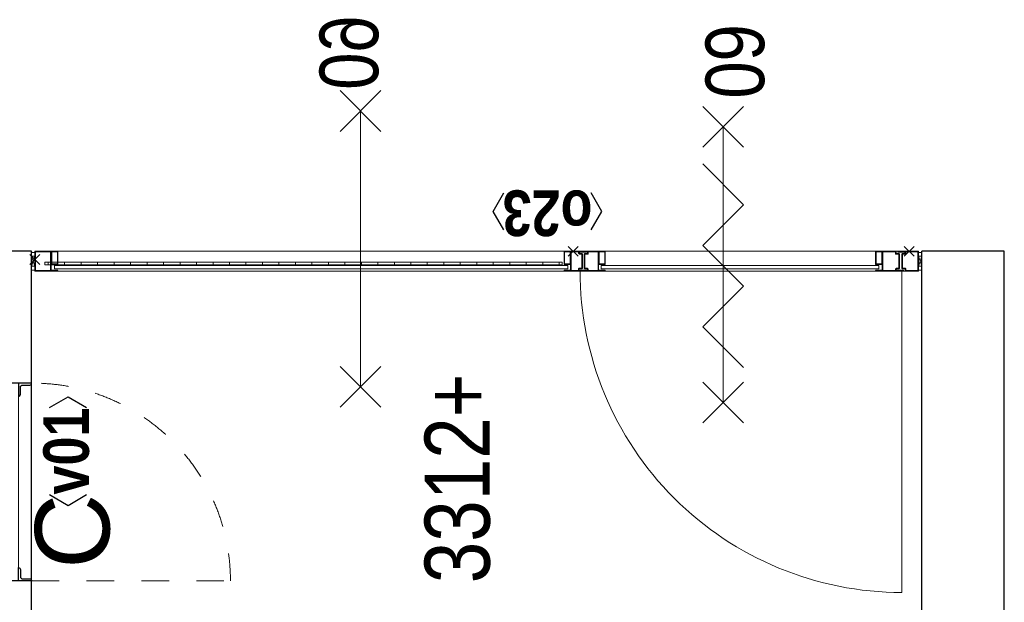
# Model space of a CAD drawing. Header units: millimetres. Extents: x 164327 to 368283, y 131426 to 274001.
# Tile 83 of 160: x 289891 to 292877, y 230967 to 232736. Entities that reach past the tile are written whole.
import ezdxf
from ezdxf.enums import TextEntityAlignment as Align

# ---------------------------------------------------------------- set-up
doc = ezdxf.new("R2010")
doc.units = ezdxf.units.MM
doc.header["$LTSCALE"] = 400
doc.header["$PDMODE"] = 3
doc.header["$PDSIZE"] = 15
doc.linetypes.add('STYLE_01', pattern=[0.416641, 0.208282, -0.208359])
for name, color, linetype, lineweight in [('BA-blusmiddelen', 7, 'Continuous', 15), ('BA-Brandveiligheid', 7, 'Continuous', 15), ('Kozijnmerken', 43, 'Continuous', 9), ('leuning', 43, 'Continuous', 5), ('mat-beton (ihwg)', 5, 'Continuous', 25), ('mat-glas-vert', 5, 'Continuous', 15), ('mat-isolatie', 140, 'Continuous', 15), ('MAT-kit', 140, 'Continuous', 5), ('mat-kunststof', 43, 'Continuous', 9), ('mat-multiplex-hor', 140, 'Continuous', 15), ('mat-staal', 5, 'Continuous', 25), ('None', 7, 'Continuous', 9), ('Ruimtenummers', 5, 'Continuous', 25), ('Tekst', 140, 'Continuous', 15)]:
    doc.layers.add(name, color=color, linetype=linetype, lineweight=lineweight)
doc.styles.add('Arial', font='arial.ttf', dxfattribs={"height": 211.666667})
doc.styles.add('Arial Narrow', font='ARIALN.TTF', dxfattribs={"height": 222.25})
doc.styles.add('Arial Narrow (bold)', font='ARIALNB.TTF', dxfattribs={"height": 172.861111})

# ---------------------------------------------------------------- blocks, each defined once
blk = doc.blocks.new('*X592')
at = {"layer": 'None', "lineweight": 5}
for p, q in [((42657.68, 35000), (42650.18, 35000)), ((42657.68, 34950), (42650.18, 34950)), ((42657.68, 34900), (42650.18, 34900)), ((42657.68, 34850), (42650.18, 34850)), ((42657.68, 34800), (42650.18, 34800)), ((42657.68, 34750), (42650.18, 34750)), ((42657.68, 34700), (42650.18, 34700)), ((42657.68, 34650), (42650.18, 34650)), ((42657.68, 34600), (42650.18, 34600)), ((42657.68, 34550), (42650.18, 34550)), ((42657.68, 34500), (42650.18, 34500)), ((42657.68, 34450), (42650.18, 34450)), ((42657.68, 34400), (42650.18, 34400)), ((42657.68, 34350), (42650.18, 34350)), ((42657.68, 34300), (42650.18, 34300)), ((42657.68, 34250), (42650.18, 34250)), ((42657.68, 34200), (42650.18, 34200)), ((42657.68, 34150), (42650.18, 34150)), ((42657.68, 34100), (42650.18, 34100)), ((42657.68, 34050), (42650.18, 34050)), ((42657.68, 34000), (42650.18, 34000)), ((42657.68, 33950), (42650.18, 33950)), ((42657.68, 33900), (42650.18, 33900)), ((42657.68, 33850), (42650.18, 33850)), ((42657.68, 33800), (42650.18, 33800)), ((42657.68, 33750), (42650.18, 33750)), ((42657.68, 33700), (42650.18, 33700)), ((42657.68, 33650), (42650.18, 33650)), ((42657.68, 33600), (42650.18, 33600)), ((42657.68, 33550), (42650.18, 33550)), ((42657.68, 33500), (42650.18, 33500)), ((42657.68, 33450), (42650.18, 33450))]:
    blk.add_line(p, q, dxfattribs=at)
blk = doc.blocks.new('*U593')
at = {"layer": 'mat-kunststof', "lineweight": 9}
blk.add_lwpolyline([(42676.2, 35050.3), (42676.2, 35040.3), (42645.6, 35040.3), (42645.6, 35050.3)], close=True, dxfattribs=at)
at = {"layer": 'None', "lineweight": 9}
blk.add_lwpolyline([(42676.2, 35050.3), (42645.6, 35040.3), (42645.6, 35050.3), (42676.2, 35040.3)], dxfattribs=at)
blk = doc.blocks.new('*U594')
at = {"layer": 'MAT-kit', "color": 9, "linetype": 'Continuous', "lineweight": 5}
for points in [[(42633.4, 35050.3), (42635.3, 35045), (42633.4, 35040.3), (42639.5, 35040.3), (42645.6, 35040.3), (42645.6, 35045.3), (42645.6, 35050.3), (42639.5, 35050.3), (42633.4, 35050.3)], [(42688.4, 35050.3), (42686.5, 35045), (42688.4, 35040.3), (42682.3, 35040.3), (42676.2, 35040.3), (42676.2, 35045.3), (42676.2, 35050.3), (42682.3, 35050.3), (42688.4, 35050.3)]]:
    blk.add_open_spline(points, degree=2, knots=[0, 0, 0, 0.229184, 0.229184, 0.5027, 0.5027, 0.726485, 0.726485, 1, 1, 1], dxfattribs=at)
at = {"layer": 'None', "color": 7}
blk.add_blockref('*U593', (0, 0), dxfattribs=at)
blk = doc.blocks.new('jan404.129')
at = {"layer": 'None', "lineweight": 15, "flags": 128}
for points in [[(-10, 14.85), (-10, -24.79), (10, -24.79), (10, 14.85)], [(8.5, 13.35), (8.5, -23.29), (-8.5, -23.29), (-8.5, 13.35)]]:
    blk.add_lwpolyline(points, close=True, dxfattribs=at)
blk = doc.blocks.new('*U595')
at = {"layer": 'None', "color": 7, "linetype": 'Continuous', "lineweight": 15}
for p, q in [((42631.1, 34972.4), (42631.1, 35038.8)), ((42632.6, 35040.3), (42689.6, 35040.3)), ((42632.6, 35038.8), (42689.6, 35038.8)), ((42632.6, 34990.9), (42632.6, 35038.8)), ((42689.6, 35038.8), (42689.6, 34992.4)), ((42691.1, 35038.8), (42691.1, 34992.4)), ((42632.6, 34972.4), (42632.6, 34990.9)), ((42689.6, 34992.4), (42634.1, 34992.4)), ((42689.6, 34990.9), (42634.1, 34990.9)), ((42634.1, 34990.9), (42634.1, 34972.4))]:
    blk.add_line(p, q, dxfattribs=at)
for centre, start, end in [((42632.6, 35038.8), 90, 180), ((42689.6, 35038.8), 0, 90), ((42632.6, 34972.4), 180, 270), ((42634.1, 34990.9), 90, 180), ((42632.6, 34972.4), 270, 0), ((42689.6, 34992.4), 270, 0)]:
    blk.add_arc(centre, 1.5, start, end, dxfattribs=at)
at = {"layer": 'None', "linetype": 'Continuous', "lineweight": 5}
blk.add_point((42666.1, 35040.3), dxfattribs=at)
at = {"layer": 'mat-staal', "color": 7, "rotation": 270}
blk.add_blockref('jan404.129', (42676.2, 34980.3), dxfattribs=at)
blk = doc.blocks.new('*U596')
at = {"layer": 'None', "color": 7, "linetype": 'Continuous', "lineweight": 15}
for p, q in [((42638.3, 32409.6), (42638.1, 32408.8)), ((42638.1, 32400.3), (42638.1, 32408.8)), ((42638.9, 32410.1), (42638.3, 32409.6)), ((42639.6, 32410.3), (42638.9, 32410.1)), ((42639.6, 32410.3), (42672.2, 32410.3)), ((42639.6, 32400.3), (42639.6, 32408.8)), ((42639.6, 32408.8), (42672.2, 32408.8)), ((42672.2, 32410.3), (42682.6, 32410.3)), ((42672.2, 32408.8), (42682.6, 32408.8)), ((42682.6, 32410.3), (42683.4, 32410.1)), ((42682.6, 32408.8), (42682.6, 32402.3)), ((42682.7, 32401.4), (42682.6, 32402.3)), ((42683.4, 32410.1), (42683.9, 32409.6)), ((42683.9, 32409.6), (42684.1, 32408.8)), ((42684.1, 32408.8), (42684.1, 32402.3)), ((42684.1, 32402.3), (42684.2, 32401.8)), ((42684.2, 32401.8), (42684.4, 32401.3)), ((42687.8, 32401.3), (42688, 32401.8)), ((42688, 32401.8), (42688.1, 32402.3)), ((42688.3, 32422.6), (42688.1, 32421.8)), ((42688.1, 32402.3), (42688.1, 32421.8)), ((42688.9, 32423.1), (42688.3, 32422.6)), ((42689.6, 32423.3), (42688.9, 32423.1)), ((42689.5, 32401.4), (42689.6, 32402.3)), ((42689.6, 32423.3), (42690.4, 32423.1)), ((42689.6, 32421.8), (42689.6, 32402.3)), ((42689.6, 32402.3), (42689.6, 32390.5)), ((42690.4, 32423.1), (42690.9, 32422.6)), ((42690.9, 32422.6), (42691.1, 32421.8)), ((42691.1, 32421.8), (42691.1, 32390.5)), ((42631.3, 32399.6), (42631.1, 32398.8)), ((42631.1, 32390.5), (42631.1, 32398.8)), ((42631.1, 32361.8), (42631.1, 32390.5)), ((42631.9, 32400.1), (42631.3, 32399.6)), ((42632.6, 32400.3), (42631.9, 32400.1)), ((42632.6, 32400.3), (42638.1, 32400.3)), ((42632.6, 32398.8), (42638.1, 32398.8)), ((42632.6, 32390.5), (42632.6, 32398.8)), ((42632.6, 32361.8), (42632.6, 32390.5)), ((42638.1, 32398.8), (42638.9, 32399)), ((42638.9, 32399), (42639.4, 32399.6)), ((42639.4, 32399.6), (42639.6, 32400.3)), ((42683.1, 32400.6), (42682.7, 32401.4)), ((42683.6, 32399.9), (42683.1, 32400.6)), ((42684.4, 32399.3), (42683.6, 32399.9)), ((42684.4, 32401.3), (42684.7, 32400.9)), ((42685.2, 32399), (42684.4, 32399.3)), ((42684.7, 32400.9), (42685.1, 32400.6)), ((42685.1, 32400.6), (42685.6, 32400.4)), ((42686.1, 32398.8), (42685.2, 32399)), ((42685.6, 32400.4), (42686.1, 32400.3)), ((42686.1, 32400.3), (42686.6, 32400.4)), ((42686.1, 32398.8), (42687, 32399)), ((42686.6, 32400.4), (42687.1, 32400.6)), ((42687, 32399), (42687.9, 32399.3)), ((42687.1, 32400.6), (42687.5, 32400.9)), ((42687.5, 32400.9), (42687.8, 32401.3)), ((42687.9, 32399.3), (42688.6, 32399.9)), ((42688.6, 32399.9), (42689.1, 32400.6)), ((42689.1, 32400.6), (42689.5, 32401.4)), ((42689.6, 32390.5), (42689.6, 32361.8)), ((42691.1, 32390.5), (42691.1, 32361.8)), ((42631.1, 32361.8), (42631.3, 32361.1)), ((42631.3, 32361.1), (42631.9, 32360.5)), ((42631.9, 32360.5), (42632.6, 32360.3)), ((42672.2, 32361.8), (42632.6, 32361.8)), ((42672.2, 32360.3), (42632.6, 32360.3)), ((42689.6, 32361.8), (42672.2, 32361.8)), ((42689.6, 32360.3), (42672.2, 32360.3)), ((42689.6, 32360.3), (42690.4, 32360.5)), ((42690.4, 32360.5), (42690.9, 32361.1)), ((42690.9, 32361.1), (42691.1, 32361.8))]:
    blk.add_line(p, q, dxfattribs=at)
blk = doc.blocks.new('*U597')
at = {"layer": 'None', "linetype": 'Continuous', "lineweight": 5}
blk.add_point((42691.1, 32388.3), dxfattribs=at)
at = {"layer": 'None', "color": 7}
blk.add_blockref('*U596', (0, 0), dxfattribs=at)
blk = doc.blocks.new('*U598')
at = {"layer": 'None', "color": 7, "linetype": 'Continuous', "lineweight": 15}
for p, q in [((42631.1, 32406.8), (42631.1, 32490.3)), ((42631.3, 32489.6), (42631.1, 32488.8)), ((42631.1, 32470.3), (42631.1, 32488.8)), ((42631.9, 32490.1), (42631.3, 32489.6)), ((42632.6, 32490.3), (42631.9, 32490.1)), ((42633.4, 32490.1), (42632.6, 32490.3)), ((42632.6, 32426.3), (42632.6, 32490.3)), ((42632.6, 32470.3), (42632.6, 32488.8)), ((42632.6, 32470.3), (42632.8, 32469.6)), ((42632.8, 32469.6), (42633.4, 32469)), ((42633.9, 32489.6), (42633.4, 32490.1)), ((42633.4, 32469), (42634.1, 32468.8)), ((42634.1, 32488.8), (42633.9, 32489.6)), ((42634.1, 32488.8), (42634.1, 32470.3)), ((42634.1, 32470.3), (42652.3, 32470.3)), ((42634.1, 32468.8), (42652.3, 32468.8)), ((42652.3, 32470.3), (42689.6, 32470.3)), ((42652.3, 32468.8), (42689.6, 32468.8)), ((42689.6, 32470.3), (42690.4, 32470.1)), ((42689.6, 32468.8), (42689.6, 32429.8)), ((42690.4, 32470.1), (42690.9, 32469.6)), ((42690.9, 32469.6), (42691.1, 32468.8)), ((42691.1, 32488.8), (42691.1, 32429.8)), ((42631.3, 32406.1), (42631.1, 32406.8)), ((42631.9, 32405.5), (42631.3, 32406.1)), ((42632.6, 32405.3), (42631.9, 32405.5)), ((42632.7, 32427.3), (42632.6, 32426.3)), ((42632.6, 32426.3), (42632.6, 32406.8)), ((42632.6, 32405.3), (42633.4, 32405.5)), ((42633.1, 32428.1), (42632.7, 32427.3)), ((42633.6, 32428.8), (42633.1, 32428.1)), ((42633.4, 32405.5), (42633.9, 32406.1)), ((42634.4, 32429.4), (42633.6, 32428.8)), ((42633.9, 32406.1), (42634.1, 32406.8)), ((42634.2, 32426.9), (42634.1, 32426.3)), ((42634.1, 32426.3), (42634.1, 32406.8)), ((42634.4, 32427.3), (42634.2, 32426.9)), ((42635.2, 32429.7), (42634.4, 32429.4)), ((42634.7, 32427.8), (42634.4, 32427.3)), ((42635.1, 32428.1), (42634.7, 32427.8)), ((42635.6, 32428.3), (42635.1, 32428.1)), ((42636.1, 32429.8), (42635.2, 32429.7)), ((42636.1, 32428.3), (42635.6, 32428.3)), ((42636.1, 32429.8), (42637, 32429.7)), ((42636.6, 32428.3), (42636.1, 32428.3)), ((42637.1, 32428.1), (42636.6, 32428.3)), ((42637, 32429.7), (42637.9, 32429.4)), ((42637.5, 32427.8), (42637.1, 32428.1)), ((42637.8, 32427.3), (42637.5, 32427.8)), ((42638, 32426.9), (42637.8, 32427.3)), ((42637.9, 32429.4), (42638.6, 32428.8)), ((42638.1, 32426.3), (42638, 32426.9)), ((42638.1, 32419.8), (42638.1, 32426.3)), ((42638.1, 32419.8), (42638.3, 32419.1)), ((42638.3, 32419.1), (42638.9, 32418.5)), ((42638.6, 32428.8), (42639.1, 32428.1)), ((42638.9, 32418.5), (42639.6, 32418.3)), ((42639.1, 32428.1), (42639.5, 32427.3)), ((42639.5, 32427.3), (42639.6, 32426.3)), ((42639.6, 32419.8), (42639.6, 32426.3)), ((42652.3, 32419.8), (42639.6, 32419.8)), ((42652.3, 32418.3), (42639.6, 32418.3)), ((42682.6, 32419.8), (42652.3, 32419.8)), ((42682.6, 32418.3), (42652.3, 32418.3)), ((42682.8, 32429.1), (42682.6, 32428.3)), ((42682.6, 32428.3), (42682.6, 32419.8)), ((42682.6, 32418.3), (42683.4, 32418.5)), ((42683.4, 32429.6), (42682.8, 32429.1)), ((42684.1, 32429.8), (42683.4, 32429.6)), ((42683.4, 32418.5), (42683.9, 32419.1)), ((42683.9, 32419.1), (42684.1, 32419.8)), ((42689.6, 32429.8), (42684.1, 32429.8)), ((42684.1, 32428.3), (42684.1, 32419.8)), ((42689.6, 32428.3), (42684.1, 32428.3)), ((42689.6, 32428.3), (42690.4, 32428.5)), ((42690.4, 32428.5), (42690.9, 32429.1)), ((42690.9, 32429.1), (42691.1, 32429.8))]:
    blk.add_line(p, q, dxfattribs=at)
at = {"layer": 'mat-staal', "color": 7, "rotation": 270}
blk.add_blockref('jan404.129', (42676.3, 32480.3), dxfattribs=at)
blk = doc.blocks.new('*U599')
at = {"layer": 'None'}
blk.add_blockref('*U598', (0, 0), dxfattribs=at)
blk = doc.blocks.new('*U600')
at = {"layer": 'mat-kunststof', "lineweight": 9}
blk.add_lwpolyline([(42676.2, 32350.3), (42676.2, 32360.3), (42645.6, 32360.3), (42645.6, 32350.3)], close=True, dxfattribs=at)
at = {"layer": 'None', "lineweight": 9}
blk.add_lwpolyline([(42676.2, 32350.3), (42645.6, 32360.3), (42645.6, 32350.3), (42676.2, 32360.3)], dxfattribs=at)
blk = doc.blocks.new('*U601')
at = {"layer": 'MAT-kit', "color": 9, "linetype": 'Continuous', "lineweight": 5}
for points in [[(42633.4, 32350.3), (42635.3, 32355.7), (42633.4, 32360.3), (42639.5, 32360.3), (42645.6, 32360.3), (42645.6, 32355.3), (42645.6, 32350.3), (42639.5, 32350.3), (42633.4, 32350.3)], [(42688.4, 32350.3), (42686.5, 32355.7), (42688.4, 32360.3), (42682.3, 32360.3), (42676.2, 32360.3), (42676.2, 32355.3), (42676.2, 32350.3), (42682.3, 32350.3), (42688.4, 32350.3)]]:
    blk.add_open_spline(points, degree=2, knots=[0, 0, 0, 0.229184, 0.229184, 0.5027, 0.5027, 0.726485, 0.726485, 1, 1, 1], dxfattribs=at)
at = {"layer": 'None', "color": 7}
blk.add_blockref('*U600', (0, 0), dxfattribs=at)
blk = doc.blocks.new('*U602')
at = {"layer": 'None', "color": 7, "linetype": 'Continuous', "lineweight": 15}
for p, q in [((42631.3, 33434.6), (42631.1, 33433.8)), ((42631.1, 33433.8), (42631.1, 33405.2)), ((42631.9, 33435.1), (42631.3, 33434.6)), ((42632.6, 33435.3), (42631.9, 33435.1)), ((42632.6, 33435.3), (42633.4, 33435.1)), ((42632.6, 33435.3), (42632.6, 33405.2)), ((42632.6, 33433.8), (42632.6, 33415.3)), ((42633.4, 33435.1), (42633.9, 33434.6)), ((42633.9, 33434.6), (42634.1, 33433.8)), ((42634.1, 33415.3), (42634.1, 33433.8)), ((42631.1, 33405.2), (42631.1, 33391.3)), ((42631.3, 33390.6), (42631.1, 33391.3)), ((42631.9, 33390), (42631.3, 33390.6)), ((42632.6, 33389.8), (42631.9, 33390)), ((42632.8, 33414.6), (42632.6, 33415.3)), ((42632.6, 33405.2), (42632.6, 33391.3)), ((42632.6, 33391.3), (42638.1, 33391.3)), ((42632.6, 33389.8), (42638.1, 33389.8)), ((42633.4, 33414), (42632.8, 33414.6)), ((42634.1, 33413.8), (42633.4, 33414)), ((42672.2, 33415.3), (42634.1, 33415.3)), ((42672.2, 33413.8), (42634.1, 33413.8)), ((42638.1, 33391.3), (42638.9, 33391.1)), ((42638.1, 33389.8), (42638.1, 33381.3)), ((42638.9, 33391.1), (42639.4, 33390.6)), ((42639.4, 33390.6), (42639.6, 33389.8)), ((42639.6, 33389.8), (42639.6, 33381.3)), ((42689.6, 33415.3), (42672.2, 33415.3)), ((42689.6, 33413.8), (42672.2, 33413.8)), ((42682.7, 33388.8), (42682.6, 33387.8)), ((42682.6, 33381.3), (42682.6, 33387.8)), ((42683.1, 33389.6), (42682.7, 33388.8)), ((42683.6, 33390.3), (42683.1, 33389.6)), ((42684.4, 33390.9), (42683.6, 33390.3)), ((42684.1, 33387.8), (42684.2, 33388.4)), ((42684.1, 33381.3), (42684.1, 33387.8)), ((42684.2, 33388.4), (42684.4, 33388.8)), ((42685.2, 33391.2), (42684.4, 33390.9)), ((42684.4, 33388.8), (42684.7, 33389.3)), ((42684.7, 33389.3), (42685.1, 33389.6)), ((42685.1, 33389.6), (42685.6, 33389.8)), ((42686.1, 33391.3), (42685.2, 33391.2)), ((42685.6, 33389.8), (42686.1, 33389.8)), ((42686.1, 33391.3), (42687, 33391.2)), ((42686.1, 33389.8), (42686.6, 33389.8)), ((42686.6, 33389.8), (42687.1, 33389.6)), ((42687, 33391.2), (42687.9, 33390.9)), ((42687.1, 33389.6), (42687.5, 33389.3)), ((42687.5, 33389.3), (42687.8, 33388.8)), ((42687.8, 33388.8), (42688, 33388.4)), ((42687.9, 33390.9), (42688.6, 33390.3)), ((42688, 33388.4), (42688.1, 33387.8)), ((42688.1, 33387.8), (42688.1, 33368.3)), ((42688.6, 33390.3), (42689.1, 33389.6)), ((42689.1, 33389.6), (42689.5, 33388.8)), ((42689.5, 33388.8), (42689.6, 33387.8)), ((42689.6, 33415.3), (42690.4, 33415.1)), ((42689.6, 33405.2), (42689.6, 33413.8)), ((42689.6, 33387.8), (42689.6, 33405.2)), ((42689.6, 33368.3), (42689.6, 33387.8)), ((42690.4, 33415.1), (42690.9, 33414.6)), ((42690.9, 33414.6), (42691.1, 33413.8)), ((42691.1, 33405.2), (42690.9, 33414.6)), ((42691.1, 33368.3), (42691.1, 33405.2)), ((42631.3, 33386.1), (42631.1, 33385.3)), ((42631.1, 33385.3), (42631.1, 33310.3)), ((42631.9, 33386.6), (42631.3, 33386.1)), ((42632.6, 33386.8), (42631.9, 33386.6)), ((42632.6, 33386.8), (42633.4, 33386.6)), ((42632.6, 33365.8), (42632.6, 33385.3)), ((42632.7, 33364.9), (42632.6, 33365.8)), ((42632.6, 33365.8), (42632.6, 33310.3)), ((42633.1, 33364.1), (42632.7, 33364.9)), ((42633.6, 33363.4), (42633.1, 33364.1)), ((42633.4, 33386.6), (42633.9, 33386.1)), ((42634.4, 33362.8), (42633.6, 33363.4)), ((42633.9, 33386.1), (42634.1, 33385.3)), ((42634.1, 33365.8), (42634.1, 33385.3)), ((42634.2, 33365.3), (42634.1, 33365.8)), ((42634.4, 33364.8), (42634.2, 33365.3)), ((42634.7, 33364.4), (42634.4, 33364.8)), ((42635.2, 33362.5), (42634.4, 33362.8)), ((42635.1, 33364.1), (42634.7, 33364.4)), ((42635.6, 33363.9), (42635.1, 33364.1)), ((42636.1, 33362.3), (42635.2, 33362.5)), ((42636.1, 33363.8), (42635.6, 33363.9)), ((42636.6, 33363.9), (42636.1, 33363.8)), ((42636.1, 33362.3), (42637, 33362.5)), ((42637.1, 33364.1), (42636.6, 33363.9)), ((42637, 33362.5), (42637.9, 33362.8)), ((42637.5, 33364.4), (42637.1, 33364.1)), ((42637.8, 33364.8), (42637.5, 33364.4)), ((42638, 33365.3), (42637.8, 33364.8)), ((42637.9, 33362.8), (42638.6, 33363.4)), ((42638.1, 33365.8), (42638, 33365.3)), ((42638.3, 33380.6), (42638.1, 33381.3)), ((42638.1, 33372.3), (42638.3, 33373.1)), ((42638.1, 33372.3), (42638.1, 33365.8)), ((42638.9, 33380), (42638.3, 33380.6)), ((42638.3, 33373.1), (42638.9, 33373.6)), ((42638.6, 33363.4), (42639.1, 33364.1)), ((42639.6, 33379.8), (42638.9, 33380)), ((42638.9, 33373.6), (42639.6, 33373.8)), ((42639.1, 33364.1), (42639.5, 33364.9)), ((42639.5, 33364.9), (42639.6, 33365.8)), ((42639.6, 33381.3), (42672.2, 33381.3)), ((42639.6, 33379.8), (42672.2, 33379.8)), ((42652.3, 33373.8), (42639.6, 33373.8)), ((42639.6, 33372.3), (42639.6, 33365.8)), ((42652.3, 33372.3), (42639.6, 33372.3)), ((42682.6, 33373.8), (42652.3, 33373.8)), ((42682.6, 33372.3), (42652.3, 33372.3)), ((42672.2, 33381.3), (42682.6, 33381.3)), ((42672.2, 33379.8), (42682.6, 33379.8)), ((42682.6, 33379.8), (42683.4, 33380)), ((42682.6, 33373.8), (42683.4, 33373.6)), ((42682.6, 33363.8), (42682.6, 33372.3)), ((42682.8, 33363.1), (42682.6, 33363.8)), ((42683.4, 33362.5), (42682.8, 33363.1)), ((42683.4, 33380), (42683.9, 33380.6)), ((42683.4, 33373.6), (42683.9, 33373.1)), ((42684.1, 33362.3), (42683.4, 33362.5)), ((42683.9, 33380.6), (42684.1, 33381.3)), ((42683.9, 33373.1), (42684.1, 33372.3)), ((42684.1, 33363.8), (42684.1, 33372.3)), ((42689.6, 33363.8), (42684.1, 33363.8)), ((42689.6, 33362.3), (42684.1, 33362.3)), ((42688.3, 33367.6), (42688.1, 33368.3)), ((42688.9, 33367), (42688.3, 33367.6)), ((42689.6, 33366.8), (42688.9, 33367)), ((42689.6, 33366.8), (42690.4, 33367)), ((42689.6, 33363.8), (42690.4, 33363.6)), ((42689.6, 33311.8), (42689.6, 33362.3)), ((42690.4, 33367), (42690.9, 33367.6)), ((42690.4, 33363.6), (42690.9, 33363.1)), ((42690.9, 33367.6), (42691.1, 33368.3)), ((42690.9, 33363.1), (42691.1, 33362.3)), ((42691.1, 33311.8), (42691.1, 33362.3)), ((42631.1, 33330.3), (42631.1, 33311.8)), ((42632.6, 33330.3), (42632.8, 33331.1)), ((42632.6, 33330.3), (42632.6, 33311.8)), ((42632.8, 33331.1), (42633.4, 33331.7)), ((42633.4, 33331.7), (42634.1, 33331.8)), ((42634.1, 33331.8), (42652.3, 33331.8)), ((42634.1, 33311.8), (42634.1, 33330.3)), ((42634.1, 33330.3), (42652.3, 33330.3)), ((42652.3, 33331.8), (42689.6, 33331.8)), ((42652.3, 33330.3), (42689.6, 33330.3)), ((42689.6, 33330.3), (42690.4, 33330.5)), ((42690.4, 33330.5), (42690.9, 33331.1)), ((42690.9, 33331.1), (42691.1, 33331.8)), ((42631.3, 33311.1), (42631.1, 33311.8)), ((42631.9, 33310.5), (42631.3, 33311.1)), ((42632.6, 33310.3), (42631.9, 33310.5)), ((42633.4, 33310.5), (42632.6, 33310.3)), ((42633.9, 33311.1), (42633.4, 33310.5)), ((42634.1, 33311.8), (42633.9, 33311.1))]:
    blk.add_line(p, q, dxfattribs=at)
at = {"layer": 'None', "linetype": 'Continuous', "lineweight": 5}
blk.add_point((42691.1, 33407.3), dxfattribs=at)
at = {"layer": 'mat-staal', "color": 7, "xscale": -1, "rotation": 270}
for p in [(42676.2, 33425.3), (42676.3, 33320.3)]:
    blk.add_blockref('jan404.129', p, dxfattribs=at)
blk = doc.blocks.new('*U603')
at = {"layer": 'mat-glas-vert', "color": 140, "lineweight": 15}
for points in [[(42657.7, 33440.8), (42657.7, 35010.4), (42650.2, 35010.4), (42650.2, 33440.8)], [(42647.7, 33423.8), (42647.7, 34980.3), (42637.7, 34980.3), (42637.7, 33423.8)], [(42647.7, 32480.3), (42647.7, 33322.4), (42637.7, 33322.4), (42637.7, 32480.3)]]:
    blk.add_lwpolyline(points, close=True, dxfattribs=at)
at = {"layer": 'None', "color": 43, "linetype": 'Continuous', "lineweight": 9}
blk.add_line((42632.6, 32410.3), (41655.7, 32410.3), dxfattribs=at)
at = {"layer": 'None', "lineweight": 9}
blk.add_lwpolyline([(42691.1, 35040.3), (42631.1, 35040.3), (42631.1, 32360.3), (42691.1, 32360.3)], close=True, dxfattribs=at)
at = {"layer": 'None', "color": 43, "linetype": 'Continuous', "lineweight": 9}
blk.add_arc((42631.9, 32410.5), 976.3, 89.9541, 180.0123, dxfattribs=at)
at = {"layer": 'mat-glas-vert', "color": 140}
blk.add_blockref('*X592', (0, 0), dxfattribs=at)
at = {"layer": 'mat-staal', "color": 7}
for name in ['*U594', '*U601']:
    blk.add_blockref(name, (0, 0), dxfattribs=at)
at = {"layer": 'None', "color": 7}
for name in ['*U595', '*U602', '*U599', '*U597']:
    blk.add_blockref(name, (0, 0), dxfattribs=at)
blk = doc.blocks.new('*U604')
at = {"layer": 'None', "color": 7}
blk.add_blockref('*U603', (0, 0), dxfattribs=at)
blk = doc.blocks.new('Kozijnmerk 50')
at = {"layer": 'Kozijnmerken', "color": 92, "linetype": 'Continuous', "lineweight": 25}
for points in [[(-132.2, 50.6), (-164.8, -5.8), (-132.2, -62.1)], [(132.2, 50.6), (164.8, -5.8), (132.2, -62.1)]]:
    blk.add_lwpolyline(points, dxfattribs=at)
at = {"layer": 'None', "color": 43, "style": 'Arial Narrow (bold)'}
blk.add_attdef('merk', text='', height=138.3, dxfattribs=at).set_placement((0, 0), align=Align.MIDDLE_CENTER)
blk = doc.blocks.new('060min X')
at = {"layer": 'BA-Brandveiligheid', "color": 7, "linetype": 'Continuous', "lineweight": 15}
for p, q in [((-480.2, 61.7), (-356.7, -61.7)), ((-480.2, -61.7), (-356.7, 61.7)), ((480.2, 61.7), (356.7, -61.7)), ((480.2, -61.7), (356.7, 61.7)), ((-418.5, 0), (418.5, 0))]:
    blk.add_line(p, q, dxfattribs=at)
at = {"layer": 'BA-Brandveiligheid', "color": 43, "insert": (-709.2, 124.2), "char_height": 177.8, "attachment_point": 1, "style": 'Arial Narrow'}
blk.add_mtext('60', dxfattribs=at)
blk = doc.blocks.new('060min zelfsluitend X')
at = {"layer": 'BA-Brandveiligheid', "color": 7, "linetype": 'Continuous', "lineweight": 15}
for p, q in [((-480.2, 61.7), (-356.7, -61.7)), ((-480.2, -61.7), (-356.7, 61.7)), ((480.2, 61.7), (356.7, -61.7)), ((480.2, -61.7), (356.7, 61.7))]:
    blk.add_line(p, q, dxfattribs=at)
at = {"layer": 'None', "color": 7, "linetype": 'Continuous', "lineweight": 15}
for p, q in [((-305.3, -61.7), (-181.8, 61.7)), ((-58.3, -61.7), (-181.8, 61.7)), ((-58.3, -61.7), (65.2, 61.7)), ((188.6, -61.7), (65.2, 61.7)), ((188.6, -61.7), (312.1, 61.7)), ((-418.5, 0), (418.5, 0))]:
    blk.add_line(p, q, dxfattribs=at)
at = {"layer": 'BA-Brandveiligheid', "color": 43, "insert": (-730.2, 124.2), "char_height": 177.8, "attachment_point": 1, "style": 'Arial Narrow'}
blk.add_mtext('60', dxfattribs=at)
blk = doc.blocks.new('*U172')
at = {"layer": 'None', "color": 8, "linetype": 'Continuous', "lineweight": 5, "flags": 128}
blk.add_lwpolyline([(0, 0, 0.473833), (11.3, 13.9), (2.8, 56.1, -0.473833), (14.1, 70, -0.473833), (25.5, 56.1), (16.9, 13.9, 0.473833), (28.3, 0, 0.473833), (39.6, 13.9), (31.1, 56.1, -0.473833), (42.4, 70, -0.473833), (53.7, 56.1), (45.2, 13.9, 0.473833), (56.5, 0, 0.473833), (67.9, 13.9), (59.3, 56.1, -0.473833), (70.7, 70, -0.473833), (82, 56.1), (73.4, 13.9, 0.473833), (84.8, 0, 0.473833), (96.1, 13.9), (87.6, 56.1, -0.473833), (98.9, 70, -0.473833), (110.2, 56.1), (101.7, 13.9, 0.473833), (113, 0, 0.473833), (124.4, 13.9), (115.8, 56.1, -0.473833), (127.2, 70, -0.473833), (138.5, 56.1), (130, 13.9, 0.473833), (141.3, 0, 0.473833), (152.6, 13.9), (144.1, 56.1, -0.473833), (155.4, 70, -0.473833), (166.8, 56.1), (158.2, 13.9, 0.473833), (169.6, 0, 0.473833), (180.9, 13.9), (172.4, 56.1, -0.473833), (183.7, 70, -0.473833), (195, 56.1), (186.5, 13.9, 0.473833), (197.8, 0, 0.473833), (209.2, 13.9), (200.6, 56.1, -0.473833), (212, 70, -0.473833), (223.3, 56.1), (214.8, 13.9, 0.473833), (226.1, 0, 0.473833), (237.4, 13.9), (228.9, 56.1, -0.473833), (240.2, 70, -0.473833), (251.6, 56.1), (243, 13.9, 0.473833), (254.3, 0, 0.473833), (265.7, 13.9), (257.1, 56.1, -0.473833), (268.5, 70, -0.473833), (279.8, 56.1), (271.3, 13.9, 0.473833), (282.6, 0, 0.473833), (293.9, 13.9), (285.4, 56.1, -0.473833), (296.7, 70, -0.473833), (308.1, 56.1), (299.5, 13.9, 0.473833), (310.9, 0, 0.473833), (322.2, 13.9), (313.7, 56.1, -0.473833), (325, 70, -0.473833), (336.3, 56.1), (327.8, 13.9, 0.473833), (339.1, 0, 0.473833), (350.5, 13.9), (341.9, 56.1, -0.473833), (353.3, 70, -0.473833), (364.6, 56.1), (356.1, 13.9, 0.473833), (367.4, 0, 0.473833), (378.7, 13.9), (370.2, 56.1, -0.473833), (381.5, 70, -0.473833), (392.9, 56.1), (384.3, 13.9, 0.473833), (395.7, 0, 0.473833), (407, 13.9), (398.4, 56.1, -0.473833), (409.8, 70, -0.473833), (421.1, 56.1), (412.6, 13.9, 0.473833), (423.9, 0, 0.473833), (435.2, 13.9), (426.7, 56.1, -0.473833), (438, 70, -0.473833), (449.4, 56.1), (440.8, 13.9, 0.473833), (452.2, 0, 0.473833), (463.5, 13.9), (455, 56.1, -0.473833), (466.3, 70, -0.473833), (477.6, 56.1), (469.1, 13.9, 0.473833), (480.4, 0, 0.473833), (491.8, 13.9), (483.2, 56.1, -0.473833), (494.6, 70, -0.473833), (505.9, 56.1), (497.4, 13.9, 0.473833), (508.7, 0, 0.473833), (520, 13.9), (511.5, 56.1, -0.473833), (522.8, 70, -0.473833), (534.2, 56.1), (525.6, 13.9, 0.473833), (537, 0, 0.473833), (548.3, 13.9), (539.8, 56.1, -0.473833), (551.1, 70, -0.473833), (562.4, 56.1), (553.9, 13.9, 0.473833), (565.2, 0, 0.473833), (576.6, 13.9), (568, 56.1, -0.473833), (579.3, 70, -0.473833), (590.7, 56.1), (582.1, 13.9, 0.473833), (593.5, 0, 0.473833), (604.8, 13.9), (596.3, 56.1, -0.473833), (607.6, 70, -0.473833), (618.9, 56.1), (610.4, 13.9, 0.473833), (621.7, 0, 0.473833), (633.1, 13.9), (624.5, 56.1, -0.473833), (635.9, 70, -0.473833), (647.2, 56.1), (638.7, 13.9, 0.473833), (650, 0, 0.473833)], format="xyb", dxfattribs=at)
blk = doc.blocks.new('*U170')
at = {"layer": 'BA-blusmiddelen', "color": 140, "linetype": 'Continuous', "lineweight": 9}
for points in [[(60, 0), (60, 16.1), (43.9, 43.9), (16.1, 60), (-16.1, 60), (-43.9, 43.9), (-60, 16.1), (-60, -16.1), (-43.9, -43.9), (-16.1, -60), (16.1, -60), (43.9, -43.9), (60, -16.1), (60, 0)], [(-60, 0), (-60, -16.1), (-43.9, -43.9), (-16.1, -60), (16.1, -60), (43.9, -43.9), (60, -16.1), (60, 0)]]:
    blk.add_open_spline(points, degree=2, dxfattribs=at)
blk = doc.blocks.new('DBL')
at = {"layer": 'None', "color": 7}
blk.add_blockref('*U170', (0, 0), dxfattribs=at)
blk = doc.blocks.new('*X173')
at = {"layer": 'None', "lineweight": 5}
blk.add_line((-223.6, 130), (-220, 133.6), dxfattribs=at)
blk = doc.blocks.new('*U174')
at = {"layer": 'None', "color": 8, "linetype": 'Continuous', "lineweight": 5, "flags": 128}
blk.add_lwpolyline([(0, 0, 0.475385), (11.6, 14.2), (2.9, 55.8, -0.475385), (14.5, 70, -0.475385), (26.1, 55.8), (17.4, 14.2, 0.475385), (29, 0, 0.475385), (40.6, 14.2), (31.9, 55.8, -0.475385), (43.5, 70, -0.475385), (55.1, 55.8), (46.4, 14.2, 0.475385), (58, 0, 0.475385), (69.6, 14.2), (60.9, 55.8, -0.475385), (72.5, 70, -0.475385), (84.1, 55.8), (75.4, 14.2, 0.475385), (87, 0, 0.475385), (98.6, 14.2), (89.9, 55.8, -0.475385), (101.5, 70, -0.475385), (113.1, 55.8), (104.4, 14.2, 0.475385), (116, 0, 0.475385), (127.6, 14.2), (118.9, 55.8, -0.475385), (130.5, 70, -0.475385), (142.1, 55.8), (133.4, 14.2, 0.475385), (145, 0, 0.475385)], format="xyb", dxfattribs=at)
blk = doc.blocks.new('*U175')
at = {"layer": 'mat-staal', "lineweight": 25, "flags": 128}
blk.add_lwpolyline([(0, 0), (0, 40), (0, 40, -0.414214), (6, 34), (6, 12, 0.414214), (12, 6), (34, 6, -0.414214), (40, 0)], format="xyb", close=True, dxfattribs=at)
blk = doc.blocks.new('*U176')
at = {"layer": 'mat-staal', "lineweight": 25, "flags": 128}
blk.add_lwpolyline([(0, 0), (0, 40), (0, 40, -0.414214), (6, 34), (6, 12, 0.414214), (12, 6), (34, 6, -0.414214), (40, 0)], format="xyb", close=True, dxfattribs=at)
blk = doc.blocks.new('*X177')
at = {"layer": 'None', "lineweight": 5}
blk.add_line((-236.4, -590), (-220, -573.6), dxfattribs=at)
blk = doc.blocks.new('*U178')
at = {"layer": 'None', "color": 8, "linetype": 'Continuous', "lineweight": 5, "flags": 128}
blk.add_lwpolyline([(0, 0, 0.475385), (11.6, 14.2), (2.9, 55.8, -0.475385), (14.5, 70, -0.475385), (26.1, 55.8), (17.4, 14.2, 0.475385), (29, 0, 0.475385), (40.6, 14.2), (31.9, 55.8, -0.475385), (43.5, 70, -0.475385), (55.1, 55.8), (46.4, 14.2, 0.475385), (58, 0, 0.475385), (69.6, 14.2), (60.9, 55.8, -0.475385), (72.5, 70, -0.475385), (84.1, 55.8), (75.4, 14.2, 0.475385), (87, 0, 0.475385), (98.6, 14.2), (89.9, 55.8, -0.475385), (101.5, 70, -0.475385), (113.1, 55.8), (104.4, 14.2, 0.475385), (116, 0, 0.475385), (127.6, 14.2), (118.9, 55.8, -0.475385), (130.5, 70, -0.475385), (142.1, 55.8), (133.4, 14.2, 0.475385), (145, 0, 0.475385)], format="xyb", dxfattribs=at)
blk = doc.blocks.new('DBL G (2D)')
at = {"layer": 'BA-blusmiddelen', "color": 43, "linetype": 'STYLE_01', "lineweight": 9}
blk.add_line((-520, 105), (-1122.5, 105), dxfattribs=at)
blk.add_arc((-522.9, 105), 600, 179.9993, 270, dxfattribs=at)
at = {"layer": 'leuning', "color": 140, "linetype": 'Continuous', "lineweight": 15}
for p, q in [((0, 225), (-270, 225)), ((0, -615), (0, 225)), ((-25, 200), (-270, 200)), ((-25, -590), (-25, 200)), ((-95, 130), (-270, 130)), ((-95, -520), (-95, 130)), ((-120, 105), (-270, 105)), ((-120, -495), (-120, 105)), ((-270, -495), (-120, -495)), ((-270, -520), (-95, -520)), ((-270, -590), (-25, -590)), ((-270, -615), (0, -615))]:
    blk.add_line(p, q, dxfattribs=at)
at = {"layer": 'mat-beton (ihwg)', "lineweight": 25}
for points in [[(-520, 105), (-395, 105), (-395, 105), (-270, 105)], [(-520, -495), (-395, -495), (-395, -495), (-270, -495)]]:
    blk.add_lwpolyline(points, dxfattribs=at)
at = {"layer": 'mat-multiplex-hor', "lineweight": 15}
for points in [[(-270, 200), (-270, 130), (-220, 130), (-220, 200)], [(-75, 200), (-75, 130), (-25, 130), (-25, 200)], [(-270, -590), (-270, -520), (-220, -520), (-220, -590)], [(-75, -590), (-75, -520), (-25, -520), (-25, -590)]]:
    blk.add_lwpolyline(points, close=True, dxfattribs=at)
at = {"layer": 'None', "color": 8, "linetype": 'Continuous', "lineweight": 5}
for p, q in [((-270, -135), (-270, 105)), ((-270, -495), (-270, -255))]:
    blk.add_line(p, q, dxfattribs=at)
at = {"layer": 'None', "color": 43, "linetype": 'Continuous', "lineweight": 9}
for p, q in [((-195, -135), (-434.3, -135)), ((-195, -255), (-434.3, -255))]:
    blk.add_line(p, q, dxfattribs=at)
for points in [[(-520, 105), (-480, 105), (-480, -495), (-520, -495)], [(-456.3, -119.5), (-434.3, -119.5), (-434.3, -269.5), (-456.3, -269.5)]]:
    blk.add_lwpolyline(points, close=True, dxfattribs=at)
blk.add_circle((-195, -195), 60, dxfattribs=at)
at = {"layer": 'BA-blusmiddelen', "color": 7}
blk.add_blockref('DBL', (-195, -195), dxfattribs=at)
at = {"layer": 'mat-isolatie', "color": 8}
for name, p, rotation in [('*U174', (-220, 130), 359.9999667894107), ('*U172', (-25, -520), 90)]:
    blk.add_blockref(name, p, dxfattribs=dict(at, rotation=rotation))
at = {"layer": 'mat-isolatie', "color": 8, "xscale": -1, "rotation": 180.0000332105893}
blk.add_blockref('*U178', (-220, -520), dxfattribs=at)
at = {"layer": 'mat-multiplex-hor'}
for name in ['*X173', '*X177']:
    blk.add_blockref(name, (0, 0), dxfattribs=at)
at = {"layer": 'mat-staal', "rotation": 180}
blk.add_blockref('*U175', (-480, 105), dxfattribs=at)
at = {"layer": 'mat-staal', "xscale": -1}
blk.add_blockref('*U176', (-480, -495), dxfattribs=at)

msp = doc.modelspace()

# ---------------------------------------------------------------- linework, layer by layer
at = {"layer": 'mat-beton (ihwg)', "lineweight": 25}
for p, q in [((289926.97992, 232032.79912), (289676.97992, 232032.79912)), ((289926.97992, 227032.79912), (289926.97992, 232032.79912)), ((292876.63306, 232032.98581), (292626.63306, 232032.96762)), ((292626.99683, 227032.79912), (292626.63306, 232032.96762)), ((292876.99683, 227032.79912), (292876.63306, 232032.98581))]:
    msp.add_line(p, q, dxfattribs=at)

# ---------------------------------------------------------------- block references
at = {"layer": 'Kozijnmerken', "color": 7}
for p, rotation, values in [((291491.42566, 232148.28074), 180, {'merk': 'o23'}), ((290031.42566, 231426.64304), 90, {'merk': 'v01'})]:
    msp.add_blockref('Kozijnmerk 50', p, dxfattribs=dict(at, rotation=rotation)).add_auto_attribs(values)
at = {"layer": 'None', "color": 7, "xscale": -1, "rotation": 90}
msp.add_blockref('060min X', (290924.5322, 232040.25849), dxfattribs=at)
at = {"layer": 'None', "color": 7}
for name, p, rotation in [('*U604', (324976.97992, 189341.69912), 90), ('DBL G (2D)', (289406.97992, 231137.76602), 180)]:
    msp.add_blockref(name, p, dxfattribs=dict(at, rotation=rotation))
at = {"layer": 'Tekst', "color": 7, "rotation": 270}
msp.add_blockref('060min zelfsluitend X', (292024.35211, 231992.55849), dxfattribs=at)

# ---------------------------------------------------------------- texts
at = {"layer": 'BA-blusmiddelen', "color": 43, "insert": (289937.2192, 231069.10625), "char_height": 225.77778, "attachment_point": 1, "rotation": 90, "style": 'Arial'}
msp.add_mtext('C', dxfattribs=at)
at = {"layer": 'Ruimtenummers', "insert": (291810.70214, 230420.19231), "char_height": 169.333333, "attachment_point": 1, "rotation": 90, "style": 'Arial Narrow'}
msp.add_mtext('G1.53', dxfattribs=at)
at = {"layer": 'Tekst', "color": 92, "insert": (291118.84103, 231025.46308), "char_height": 197.555556, "attachment_point": 1, "rotation": 90, "style": 'Arial Narrow'}
msp.add_mtext('3312+', dxfattribs=at)

doc.saveas('drawing.dxf')
